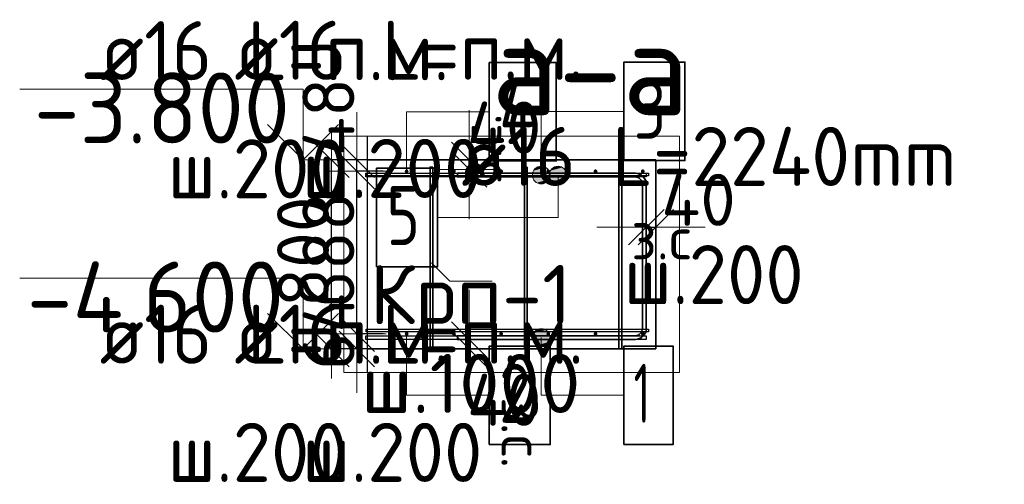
# Model space of a CAD drawing. Header units: millimetres. Extents: x -3483 to 105345, y -283423 to 72284.
# Tile 132 of 155: x 48388 to 52559, y 57037 to 59003. Entities that reach past the tile are written whole.
import ezdxf

# ---------------------------------------------------------------- set-up
doc = ezdxf.new("R2010")
doc.units = ezdxf.units.MM
doc.header["$PDMODE"] = 65
for name, color, linetype, lineweight in [('Standard', 7, 'Continuous', 25), ('Арм.стержн. Арматура края', 96, 'Continuous', 35), ('Высотная отметки_ общее', 7, 'Continuous', 13), ('Размерная линия_ общее', 7, 'Continuous', 13)]:
    doc.layers.add(name, color=color, linetype=linetype, lineweight=lineweight)
for name, color, linetype, lineweight, true_color in [('Арм.стержн. Фиксатор', 7, 'Continuous', 35, 0x501e0f), ('Арм.стержн.верхн.зоны У', 7, 'Continuous', 35, 0xecec00), ('Арм.стержн.верхн.зоны Х', 7, 'Continuous', 35, 0x0000c6), ('Арм.стержн.ниж.зоны У', 7, 'Continuous', 35, 0x00b300), ('Арм.стержн.ниж.зоны Х', 7, 'Continuous', 35, 0xc600c6)]:
    doc.layers.add(name, color=color, linetype=linetype, lineweight=lineweight, true_color=true_color)
doc.styles.add('ARIAL', font='ARIAL.TTF')
doc.styles.add('ISOCPEUR', font='ISOCPEUR')
doc.dimstyles.new('DIMSTYLE_13', dxfattribs={"dimtxt": 220, "dimasz": 250, "dimexe": 0, "dimexo": 0.001, "dimgap": 110, "dimtad": 2, "dimdec": 0, "dimrnd": 1, "dimzin": 12, "dimdsep": 46, "dimtxsty": 'ISOCPEUR', "dimblk1": 'ALL_ML_STRICH', "dimblk2": 'ALL_ML_STRICH', "dimsah": 1, "dimcen": 0, "dimse1": 1, "dimse2": 1, "dimclrd": 7, "dimclre": 256, "dimclrt": 7, "dimadec": 0, "dimazin": 0, "dimtfac": 1, "dimtdec": 0, "dimtix": 1, "dimtmove": 2, "dimatfit": 3, "dimfxl": 0, "dimtvp": 1.2, "dimtzin": 0, "dimlwd": 0, "dimlwe": -3, "dimarcsym": 0})
doc.dimstyles.new('DIMSTYLE_14', dxfattribs={"dimtxt": 220, "dimasz": 250, "dimexe": 0, "dimexo": 0.001, "dimgap": 110, "dimtad": 2, "dimdec": 0, "dimrnd": 1, "dimzin": 12, "dimdsep": 46, "dimtxsty": 'ISOCPEUR', "dimblk1": 'ALL_ML_STRICH', "dimblk2": 'ALL_ML_STRICH', "dimsah": 1, "dimcen": 0, "dimse1": 1, "dimse2": 1, "dimclrd": 7, "dimclre": 256, "dimclrt": 7, "dimadec": 0, "dimazin": 0, "dimtfac": 1, "dimtdec": 0, "dimtix": 1, "dimtmove": 2, "dimatfit": 3, "dimfxl": 0, "dimtvp": 1.2, "dimtzin": 0, "dimlwd": 0, "dimlwe": -3, "dimarcsym": 0})
doc.dimstyles.new('DIMSTYLE_15', dxfattribs={"dimtxt": 220, "dimasz": 250, "dimexe": 0, "dimexo": 0, "dimgap": 110, "dimtad": 2, "dimdec": 0, "dimrnd": 1, "dimzin": 12, "dimdsep": 46, "dimtxsty": 'ISOCPEUR', "dimblk1": 'ALL_ML_STRICH', "dimblk2": 'ALL_ML_STRICH', "dimsah": 1, "dimcen": 0, "dimclrd": 7, "dimclre": 256, "dimclrt": 7, "dimadec": 0, "dimazin": 0, "dimtfac": 1, "dimtdec": 0, "dimtix": 1, "dimtmove": 2, "dimatfit": 3, "dimfxl": 0, "dimtvp": 1.2, "dimtzin": 0, "dimlwd": 0, "dimlwe": -3, "dimarcsym": 0})
doc.dimstyles.new('DIMSTYLE_16', dxfattribs={"dimtxt": 220, "dimasz": 250, "dimexe": 0, "dimexo": 0, "dimgap": 110, "dimtad": 2, "dimdec": 0, "dimrnd": 1, "dimzin": 12, "dimdsep": 46, "dimtxsty": 'ISOCPEUR', "dimblk1": 'ALL_ML_STRICH', "dimblk2": 'ALL_ML_STRICH', "dimsah": 1, "dimcen": 0, "dimclrd": 7, "dimclre": 256, "dimclrt": 7, "dimadec": 0, "dimazin": 0, "dimtfac": 1, "dimtdec": 0, "dimtix": 1, "dimtmove": 2, "dimatfit": 3, "dimfxl": 0, "dimtzin": 0, "dimlwd": 0, "dimlwe": -3, "dimarcsym": 0})
doc.dimstyles.new('DIMSTYLE_17', dxfattribs={"dimtxt": 220, "dimasz": 250, "dimexe": 0, "dimexo": 0, "dimgap": 110, "dimtad": 2, "dimdec": 0, "dimrnd": 1, "dimzin": 12, "dimdsep": 46, "dimtxsty": 'ISOCPEUR', "dimblk1": 'ALL_ML_STRICH', "dimblk2": 'ALL_ML_STRICH', "dimsah": 1, "dimcen": 0, "dimclrd": 7, "dimclre": 256, "dimclrt": 7, "dimadec": 0, "dimazin": 0, "dimtfac": 1, "dimtdec": 0, "dimtix": 1, "dimtmove": 2, "dimatfit": 3, "dimfxl": 0, "dimtvp": 1.2, "dimtzin": 0, "dimlwd": 0, "dimlwe": -3, "dimarcsym": 0})
doc.dimstyles.new('DIMSTYLE_4', dxfattribs={"dimtxt": 220, "dimasz": 250, "dimexe": 0, "dimexo": 0, "dimgap": 110, "dimtad": 2, "dimdec": 0, "dimrnd": 5, "dimzin": 12, "dimdsep": 46, "dimtxsty": 'ISOCPEUR', "dimblk1": 'ALL_ML_STRICH', "dimblk2": 'ALL_ML_STRICH', "dimsah": 1, "dimcen": 0, "dimclrd": 7, "dimclre": 256, "dimclrt": 7, "dimadec": 0, "dimazin": 0, "dimtfac": 1, "dimtdec": 0, "dimtix": 1, "dimtmove": 2, "dimatfit": 3, "dimfxl": 0, "dimtzin": 0, "dimlwd": 0, "dimlwe": -3, "dimarcsym": 0})

# ---------------------------------------------------------------- blocks, each defined once
blk = doc.blocks.new('ALL_ML_STRICH')
at = {"color": 0, "linetype": 'ByBlock', "lineweight": -2}
for p, q in [((0, -0.5), (0, 0.5)), ((-0.3, -0.3), (0.3, 0.3)), ((-1, 0), (0.5, 0))]:
    blk.add_line(p, q, dxfattribs=at)
blk = doc.blocks.new('*D188')
at = {"layer": 'DEFPOINTS', "color": 7, "linetype": 'Continuous', "lineweight": 13, "transparency": 33554687}
for p in [(49953, 58409.3), (49708.4, 57609.3), (49946.2, 57609.3)]:
    blk.add_point(p, dxfattribs=at)
at = {"layer": 'Размерная линия_ общее', "color": 253, "linetype": 'Continuous', "lineweight": -2, "true_color": 0xa0a0a0, "transparency": 33554687}
for p, q in [((49933, 58409.3), (49708.4, 58409.3)), ((49926.2, 57609.3), (49708.4, 57609.3))]:
    blk.add_line(p, q, dxfattribs=at)
at = {"layer": 'Размерная линия_ общее', "color": 7, "linetype": 'Continuous', "lineweight": -2, "transparency": 33554687}
blk.add_line((49708.4, 57609.3), (49708.4, 58409.3), dxfattribs=at)
at = {"layer": 'Размерная линия_ общее', "color": 7, "linetype": 'Continuous', "lineweight": 13, "transparency": 33554687, "xscale": 250, "yscale": 250, "zscale": 250}
for p, rotation in [((49708.4, 58409.3), 90), ((49708.4, 57609.3), 270)]:
    blk.add_blockref('ALL_ML_STRICH', p, dxfattribs=dict(at, rotation=rotation))
at = {"layer": 'Размерная линия_ общее', "color": 7, "linetype": 'Continuous', "lineweight": 13, "transparency": 33554687, "insert": (49588.4, 58020.3), "char_height": 220, "width": 660, "attachment_point": 5, "rotation": 90, "style": 'ISOCPEUR'}
blk.add_mtext('\\A1;{800}', dxfattribs=at)
blk = doc.blocks.new('*D777')
at = {"layer": 'DEFPOINTS', "color": 7, "linetype": 'Continuous', "lineweight": 13, "transparency": 33554687}
for p in [(50292.6, 57649.3), (50293.7, 57649.3), (50292, 57609.3)]:
    blk.add_point(p, dxfattribs=at)
at = {"layer": 'Размерная линия_ общее', "color": 7, "linetype": 'Continuous', "lineweight": -2, "transparency": 33554687}
blk.add_line((50292.6, 57649.3), (50292.6, 57609.3), dxfattribs=at)
at = {"layer": 'Размерная линия_ общее', "color": 7, "linetype": 'Continuous', "lineweight": 13, "transparency": 33554687, "xscale": 250, "yscale": 250, "zscale": 250}
for p, rotation in [((50292.6, 57609.3), 270), ((50292.6, 57649.3), 90)]:
    blk.add_blockref('ALL_ML_STRICH', p, dxfattribs=dict(at, rotation=rotation))
at = {"layer": 'Размерная линия_ общее', "color": 7, "linetype": 'Continuous', "lineweight": 13, "transparency": 33554687, "insert": (50440.5, 57394.3), "char_height": 220, "width": 440, "attachment_point": 5, "style": 'ISOCPEUR'}
blk.add_mtext('\\A1;{40}', dxfattribs=at)
at = {"layer": 'Размерная линия_ общее', "color": 7, "linetype": 'Continuous', "lineweight": 13, "transparency": 33554687, "insert": (50608.8, 57405.7), "char_height": 180, "width": 9, "attachment_point": 1, "rotation": 270, "line_spacing_factor": 0.60241, "style": 'ISOCPEUR'}
blk.add_mtext('з.с.', dxfattribs=at)
blk = doc.blocks.new('*D778')
at = {"layer": 'DEFPOINTS', "color": 7, "linetype": 'Continuous', "lineweight": 13, "transparency": 33554687}
for p in [(51042.4, 58125.6), (51042.4, 58124.4), (51082.4, 58123.9)]:
    blk.add_point(p, dxfattribs=at)
at = {"layer": 'Размерная линия_ общее', "color": 7, "linetype": 'Continuous', "lineweight": -2, "transparency": 33554687}
blk.add_line((51042.4, 58124.4), (51082.4, 58124.4), dxfattribs=at)
at = {"layer": 'Размерная линия_ общее', "color": 7, "linetype": 'Continuous', "lineweight": 13, "transparency": 33554687, "xscale": 250, "yscale": 250, "zscale": 250}
blk.add_blockref('ALL_ML_STRICH', (51082.4, 58124.4), dxfattribs=at)
at = {"layer": 'Размерная линия_ общее', "color": 7, "linetype": 'Continuous', "lineweight": 13, "transparency": 33554687, "xscale": 250, "yscale": 250, "zscale": 250, "rotation": 180}
blk.add_blockref('ALL_ML_STRICH', (51042.4, 58124.4), dxfattribs=at)
at = {"layer": 'Размерная линия_ общее', "color": 7, "linetype": 'Continuous', "lineweight": 13, "transparency": 33554687, "insert": (51263.4, 58240.5), "char_height": 220, "width": 440, "attachment_point": 5, "style": 'ISOCPEUR'}
blk.add_mtext('\\A1;{40}', dxfattribs=at)
at = {"layer": 'Размерная линия_ общее', "color": 7, "linetype": 'Continuous', "lineweight": 13, "transparency": 33554687, "insert": (50978.6, 58168.3), "char_height": 180, "width": 9, "attachment_point": 1, "line_spacing_factor": 0.60241, "style": 'ISOCPEUR'}
blk.add_mtext('з.с.', dxfattribs=at)
blk = doc.blocks.new('*D779')
at = {"layer": 'DEFPOINTS', "color": 7, "linetype": 'Continuous', "lineweight": 13, "transparency": 33554687}
for p in [(50292, 58409.3), (50292.6, 58369.3), (50293.7, 58369.3)]:
    blk.add_point(p, dxfattribs=at)
at = {"layer": 'Размерная линия_ общее', "color": 7, "linetype": 'Continuous', "lineweight": -2, "transparency": 33554687}
blk.add_line((50292.6, 58369.3), (50292.6, 58409.3), dxfattribs=at)
at = {"layer": 'Размерная линия_ общее', "color": 7, "linetype": 'Continuous', "lineweight": 13, "transparency": 33554687, "xscale": 250, "yscale": 250, "zscale": 250}
for p, rotation in [((50292.6, 58369.3), 270), ((50292.6, 58409.3), 90)]:
    blk.add_blockref('ALL_ML_STRICH', p, dxfattribs=dict(at, rotation=rotation))
at = {"layer": 'Размерная линия_ общее', "color": 7, "linetype": 'Continuous', "lineweight": 13, "transparency": 33554687, "insert": (50440.5, 58546.2), "char_height": 220, "width": 440, "attachment_point": 5, "style": 'ISOCPEUR'}
blk.add_mtext('\\A1;{40}', dxfattribs=at)
at = {"layer": 'Размерная линия_ общее', "color": 7, "linetype": 'Continuous', "lineweight": 13, "transparency": 33554687, "insert": (50248.8, 58305.4), "char_height": 180, "width": 9, "attachment_point": 1, "rotation": 90, "line_spacing_factor": 0.60241, "style": 'ISOCPEUR'}
blk.add_mtext('з.с.', dxfattribs=at)
blk = doc.blocks.new('*D780')
at = {"layer": 'DEFPOINTS', "color": 7, "linetype": 'Continuous', "lineweight": 13, "transparency": 33554687}
for p in [(50027.4, 57673.3), (49816.3, 57609.3), (49946, 57609.3)]:
    blk.add_point(p, dxfattribs=at)
at = {"layer": 'Размерная линия_ общее', "color": 253, "linetype": 'Continuous', "lineweight": -2, "true_color": 0xa0a0a0, "transparency": 33554687}
for p, q in [((49927.4, 57673.3), (49816.3, 57673.3)), ((49846, 57609.3), (49816.3, 57609.3))]:
    blk.add_line(p, q, dxfattribs=at)
at = {"layer": 'Размерная линия_ общее', "color": 7, "linetype": 'Continuous', "lineweight": -2, "transparency": 33554687}
blk.add_line((49816.3, 57609.3), (49816.3, 57673.3), dxfattribs=at)
at = {"layer": 'Размерная линия_ общее', "color": 7, "linetype": 'Continuous', "lineweight": 13, "transparency": 33554687, "xscale": 250, "yscale": 250, "zscale": 250}
for p, rotation in [((49816.3, 57609.3), 270), ((49816.3, 57673.3), 90)]:
    blk.add_blockref('ALL_ML_STRICH', p, dxfattribs=dict(at, rotation=rotation))
at = {"layer": 'Размерная линия_ общее', "color": 7, "linetype": 'Continuous', "lineweight": 13, "transparency": 33554687, "insert": (49696.6, 57681.4), "char_height": 220, "width": 440, "attachment_point": 5, "rotation": 90, "style": 'ISOCPEUR'}
blk.add_mtext('\\A1;{64}', dxfattribs=at)
blk = doc.blocks.new('*D781')
at = {"layer": 'DEFPOINTS', "color": 7, "linetype": 'Continuous', "lineweight": 13, "transparency": 33554687}
for p in [(50027.4, 58361.3), (49816.3, 57673.3), (50027.4, 57673.3)]:
    blk.add_point(p, dxfattribs=at)
at = {"layer": 'Размерная линия_ общее', "color": 253, "linetype": 'Continuous', "lineweight": -2, "true_color": 0xa0a0a0, "transparency": 33554687}
for p, q in [((49927.4, 58361.3), (49816.3, 58361.3)), ((49927.4, 57673.3), (49816.3, 57673.3))]:
    blk.add_line(p, q, dxfattribs=at)
at = {"layer": 'Размерная линия_ общее', "color": 7, "linetype": 'Continuous', "lineweight": -2, "transparency": 33554687}
blk.add_line((49816.3, 57673.3), (49816.3, 58361.3), dxfattribs=at)
at = {"layer": 'Размерная линия_ общее', "color": 7, "linetype": 'Continuous', "lineweight": 13, "transparency": 33554687, "xscale": 250, "yscale": 250, "zscale": 250}
for p, rotation in [((49816.3, 58361.3), 90), ((49816.3, 57673.3), 270)]:
    blk.add_blockref('ALL_ML_STRICH', p, dxfattribs=dict(at, rotation=rotation))
at = {"layer": 'Размерная линия_ общее', "color": 7, "linetype": 'Continuous', "lineweight": 13, "transparency": 33554687, "insert": (49696.3, 58028.3), "char_height": 220, "width": 660, "attachment_point": 5, "rotation": 90, "style": 'ISOCPEUR'}
blk.add_mtext('\\A1;{688}', dxfattribs=at)
blk = doc.blocks.new('*D782')
at = {"layer": 'DEFPOINTS', "color": 7, "linetype": 'Continuous', "lineweight": 13, "transparency": 33554687}
for p in [(49955, 58409.3), (49816.3, 58361.3), (50027.4, 58361.3)]:
    blk.add_point(p, dxfattribs=at)
at = {"layer": 'Размерная линия_ общее', "color": 253, "linetype": 'Continuous', "lineweight": -2, "true_color": 0xa0a0a0, "transparency": 33554687}
for p, q in [((49855, 58409.3), (49816.3, 58409.3)), ((49927.4, 58361.3), (49816.3, 58361.3))]:
    blk.add_line(p, q, dxfattribs=at)
at = {"layer": 'Размерная линия_ общее', "color": 7, "linetype": 'Continuous', "lineweight": -2, "transparency": 33554687}
blk.add_line((49816.3, 58361.3), (49816.3, 58409.3), dxfattribs=at)
at = {"layer": 'Размерная линия_ общее', "color": 7, "linetype": 'Continuous', "lineweight": 13, "transparency": 33554687, "xscale": 250, "yscale": 250, "zscale": 250}
for p, rotation in [((49816.3, 58361.3), 270), ((49816.3, 58409.3), 90)]:
    blk.add_blockref('ALL_ML_STRICH', p, dxfattribs=dict(at, rotation=rotation))
at = {"layer": 'Размерная линия_ общее', "color": 7, "linetype": 'Continuous', "lineweight": 13, "transparency": 33554687, "insert": (49696.4, 58591), "char_height": 220, "width": 440, "attachment_point": 5, "rotation": 90, "style": 'ISOCPEUR'}
blk.add_mtext('\\A1;{48}', dxfattribs=at)
blk = doc.blocks.new('COMPLEX_ELEVATIONDIM_0')
at = {"layer": 'Высотная отметки_ общее', "color": 7, "linetype": 'Continuous', "lineweight": 13, "transparency": 33554687}
for p, q in [((49588.4, 58709.3), (48388.4, 58709.3)), ((49588.4, 58409.3), (49588.4, 58709.3)), ((49588.4, 58409.3), (49438.4, 58559.3)), ((49588.4, 58409.3), (49738.4, 58559.3)), ((49588.4, 58409.3), (49588.4, 58409.3)), ((49588.4, 58409.3), (49588.4, 58409.3)), ((49588.4, 58409.3), (49654.6, 58409.3)), ((49588.4, 58409.3), (49588.4, 58409.3)), ((49588.4, 58409.3), (49588.4, 58409.3)), ((49588.4, 57909.3), (48388.4, 57909.3)), ((49588.4, 57609.3), (49588.4, 57909.3)), ((49588.4, 57609.3), (49438.4, 57759.3)), ((49588.4, 57609.3), (49738.4, 57759.3)), ((49588.4, 57609.3), (49588.4, 57609.3)), ((49588.4, 57609.3), (49588.4, 57609.3)), ((49588.4, 57609.3), (49654.6, 57609.3)), ((49588.4, 57609.3), (49588.4, 57609.3)), ((49588.4, 57609.3), (49588.4, 57609.3))]:
    blk.add_line(p, q, dxfattribs=at)
at = {"layer": 'Высотная отметки_ общее', "color": 7, "linetype": 'Continuous', "lineweight": 13, "transparency": 33554687, "char_height": 300, "attachment_point": 7, "style": 'ISOCPEUR'}
for s, insert, width in [('\\W0.95;-3.800', (48448.4, 58479.3), 1281.435), ('\\W0.95;-4.600', (48418.4, 57679.3), 1311.684)]:
    blk.add_mtext(s, dxfattribs=dict(at, insert=insert, width=width))

msp = doc.modelspace()

# ---------------------------------------------------------------- hatches: boundary and pattern name
at = {"layer": 'Арм.стержн. Арматура края', "linetype": 'Continuous', "lineweight": 13, "transparency": 33554687}
for points in [[(50631.1, 58345.3), (50706.1, 58345.3), (50700.8, 58364)], [(50631.1, 58345.3), (50700.8, 58364), (50636.3, 58364)], [(50636.3, 58326.5), (50706.1, 58345.3), (50631.1, 58345.3)], [(50636.3, 58364), (50700.8, 58364), (50687.3, 58377.5)], [(50636.3, 58364), (50687.3, 58377.5), (50649.8, 58377.5)], [(50636.3, 58326.5), (50700.8, 58326.5), (50706.1, 58345.3)], [(50649.8, 58377.5), (50687.3, 58377.5), (50668.6, 58382.8)], [(50649.8, 58313), (50700.8, 58326.5), (50636.3, 58326.5)], [(50649.8, 58313), (50687.3, 58313), (50700.8, 58326.5)], [(50687.3, 58313), (50649.8, 58313), (50668.6, 58307.8)]]:
    msp.add_hatch(color=7, dxfattribs=at).paths.add_polyline_path(points)
at = {"layer": 'Арм.стержн.верхн.зоны У', "linetype": 'Continuous', "lineweight": 50, "transparency": 33554687}
for points in [[(50035.4, 58361.3), (50034.8, 58364.3), (50033.1, 58366.9), (50030.5, 58368.7), (50027.4, 58369.3), (50024.4, 58368.7), (50021.8, 58366.9), (50020.1, 58364.3), (50019.4, 58361.3), (50020.1, 58358.2), (50021.8, 58355.6), (50024.4, 58353.9), (50027.4, 58353.3), (50030.5, 58353.9), (50033.1, 58355.6), (50034.8, 58358.2)], [(50235.4, 58361.3), (50234.8, 58364.3), (50233.1, 58366.9), (50230.5, 58368.7), (50227.4, 58369.3), (50224.4, 58368.7), (50221.8, 58366.9), (50220.1, 58364.3), (50219.4, 58361.3), (50220.1, 58358.2), (50221.8, 58355.6), (50224.4, 58353.9), (50227.4, 58353.3), (50230.5, 58353.9), (50233.1, 58355.6), (50234.8, 58358.2)], [(50435.4, 58361.3), (50434.8, 58364.3), (50433.1, 58366.9), (50430.5, 58368.7), (50427.4, 58369.3), (50424.4, 58368.7), (50421.8, 58366.9), (50420.1, 58364.3), (50419.4, 58361.3), (50420.1, 58358.2), (50421.8, 58355.6), (50424.4, 58353.9), (50427.4, 58353.3), (50430.5, 58353.9), (50433.1, 58355.6), (50434.8, 58358.2)], [(50635.4, 58361.3), (50634.8, 58364.3), (50633.1, 58366.9), (50630.5, 58368.7), (50627.4, 58369.3), (50624.4, 58368.7), (50621.8, 58366.9), (50620.1, 58364.3), (50619.4, 58361.3), (50620.1, 58358.2), (50621.8, 58355.6), (50624.4, 58353.9), (50627.4, 58353.3), (50630.5, 58353.9), (50633.1, 58355.6), (50634.8, 58358.2)], [(50835.4, 58361.3), (50834.8, 58364.3), (50833.1, 58366.9), (50830.5, 58368.7), (50827.4, 58369.3), (50824.4, 58368.7), (50821.8, 58366.9), (50820.1, 58364.3), (50819.4, 58361.3), (50820.1, 58358.2), (50821.8, 58355.6), (50824.4, 58353.9), (50827.4, 58353.3), (50830.5, 58353.9), (50833.1, 58355.6), (50834.8, 58358.2)], [(51035.4, 58361.3), (51034.8, 58364.3), (51033.1, 58366.9), (51030.5, 58368.7), (51027.4, 58369.3), (51024.4, 58368.7), (51021.8, 58366.9), (51020.1, 58364.3), (51019.4, 58361.3), (51020.1, 58358.2), (51021.8, 58355.6), (51024.4, 58353.9), (51027.4, 58353.3), (51030.5, 58353.9), (51033.1, 58355.6), (51034.8, 58358.2)]]:
    msp.add_hatch(color=41, dxfattribs=at).paths.add_polyline_path(points)
at = {"layer": 'Арм.стержн.верхн.зоны Х', "linetype": 'Continuous', "lineweight": 13, "transparency": 33554687}
for points in [[(50629.7, 58364), (50565.2, 58364), (50559.9, 58345.3)], [(50629.7, 58364), (50559.9, 58345.3), (50634.9, 58345.3)], [(50634.9, 58345.3), (50559.9, 58345.3), (50565.2, 58326.5)], [(50616.2, 58377.5), (50578.7, 58377.5), (50565.2, 58364)], [(50616.2, 58377.5), (50565.2, 58364), (50629.7, 58364)], [(50634.9, 58345.3), (50565.2, 58326.5), (50629.7, 58326.5)], [(50578.7, 58377.5), (50616.2, 58377.5), (50597.4, 58382.8)], [(50629.7, 58326.5), (50565.2, 58326.5), (50578.7, 58313)], [(50629.7, 58326.5), (50578.7, 58313), (50616.2, 58313)], [(50616.2, 58313), (50578.7, 58313), (50597.4, 58307.8)]]:
    msp.add_hatch(color=7, dxfattribs=at).paths.add_polyline_path(points)
at = {"layer": 'Арм.стержн.ниж.зоны У', "linetype": 'Continuous', "lineweight": 50, "transparency": 33554687}
for points in [[(50035.4, 57673.3), (50034.8, 57676.3), (50033.1, 57678.9), (50030.5, 57680.7), (50027.4, 57681.3), (50024.4, 57680.7), (50021.8, 57678.9), (50020.1, 57676.3), (50019.4, 57673.3), (50020.1, 57670.2), (50021.8, 57667.6), (50024.4, 57665.9), (50027.4, 57665.3), (50030.5, 57665.9), (50033.1, 57667.6), (50034.8, 57670.2)], [(50235.4, 57673.3), (50234.8, 57676.3), (50233.1, 57678.9), (50230.5, 57680.7), (50227.4, 57681.3), (50224.4, 57680.7), (50221.8, 57678.9), (50220.1, 57676.3), (50219.4, 57673.3), (50220.1, 57670.2), (50221.8, 57667.6), (50224.4, 57665.9), (50227.4, 57665.3), (50230.5, 57665.9), (50233.1, 57667.6), (50234.8, 57670.2)], [(50435.4, 57673.3), (50434.8, 57676.3), (50433.1, 57678.9), (50430.5, 57680.7), (50427.4, 57681.3), (50424.4, 57680.7), (50421.8, 57678.9), (50420.1, 57676.3), (50419.4, 57673.3), (50420.1, 57670.2), (50421.8, 57667.6), (50424.4, 57665.9), (50427.4, 57665.3), (50430.5, 57665.9), (50433.1, 57667.6), (50434.8, 57670.2)], [(50635.4, 57673.3), (50634.8, 57676.3), (50633.1, 57678.9), (50630.5, 57680.7), (50627.4, 57681.3), (50624.4, 57680.7), (50621.8, 57678.9), (50620.1, 57676.3), (50619.4, 57673.3), (50620.1, 57670.2), (50621.8, 57667.6), (50624.4, 57665.9), (50627.4, 57665.3), (50630.5, 57665.9), (50633.1, 57667.6), (50634.8, 57670.2)], [(50835.4, 57673.3), (50834.8, 57676.3), (50833.1, 57678.9), (50830.5, 57680.7), (50827.4, 57681.3), (50824.4, 57680.7), (50821.8, 57678.9), (50820.1, 57676.3), (50819.4, 57673.3), (50820.1, 57670.2), (50821.8, 57667.6), (50824.4, 57665.9), (50827.4, 57665.3), (50830.5, 57665.9), (50833.1, 57667.6), (50834.8, 57670.2)], [(51035.4, 57673.3), (51034.8, 57676.3), (51033.1, 57678.9), (51030.5, 57680.7), (51027.4, 57681.3), (51024.4, 57680.7), (51021.8, 57678.9), (51020.1, 57676.3), (51019.4, 57673.3), (51020.1, 57670.2), (51021.8, 57667.6), (51024.4, 57665.9), (51027.4, 57665.3), (51030.5, 57665.9), (51033.1, 57667.6), (51034.8, 57670.2)]]:
    msp.add_hatch(color=41, dxfattribs=at).paths.add_polyline_path(points)
at = {"layer": 'Арм.стержн.ниж.зоны Х', "linetype": 'Continuous', "lineweight": 13, "transparency": 33554687}
for points in [[(50559.9, 57657.3), (50634.9, 57657.3), (50629.7, 57676)], [(50559.9, 57657.3), (50629.7, 57676), (50565.2, 57676)], [(50565.2, 57676), (50629.7, 57676), (50616.2, 57689.5)], [(50565.2, 57676), (50616.2, 57689.5), (50578.7, 57689.5)], [(50578.7, 57689.5), (50616.2, 57689.5), (50597.4, 57694.8)], [(50565.2, 57638.5), (50634.9, 57657.3), (50559.9, 57657.3)], [(50565.2, 57638.5), (50629.7, 57638.5), (50634.9, 57657.3)], [(50578.7, 57625), (50629.7, 57638.5), (50565.2, 57638.5)], [(50578.7, 57625), (50616.2, 57625), (50629.7, 57638.5)], [(50616.2, 57625), (50578.7, 57625), (50597.4, 57619.8)]]:
    msp.add_hatch(color=7, dxfattribs=at).paths.add_polyline_path(points)

# ---------------------------------------------------------------- linework, layer by layer
at = {"layer": 'Standard', "color": 7, "linetype": 'Continuous', "lineweight": 25, "transparency": 33554687}
msp.add_line((49861.9, 57509.3), (49861.9, 58509.3), dxfattribs=at)
msp.add_line((49861.9, 57509.3), (49861.9, 58509.3), dxfattribs=at)
at = {"layer": 'Standard', "color": 7, "linetype": 'Continuous', "lineweight": 13, "transparency": 33554687}
for p, q in [((50292.6, 58409.3), (50292.6, 58499.3)), ((51082.4, 58124.4), (51172.4, 58124.4)), ((50292.6, 57609.3), (50292.6, 57529.3))]:
    msp.add_line(p, q, dxfattribs=at)
at = {"layer": 'Standard', "color": 7, "linetype": 'Continuous', "lineweight": 35, "transparency": 33554687}
for p, q in [((51082.4, 58409.3), (49861.9, 58409.3)), ((51082.4, 58409.3), (49861.9, 58409.3)), ((51082.4, 57609.3), (51082.4, 58409.3)), ((51082.4, 57609.3), (51082.4, 58409.3)), ((49861.9, 57609.3), (51082.4, 57609.3)), ((49861.9, 57609.3), (51082.4, 57609.3))]:
    msp.add_line(p, q, dxfattribs=at)
at = {"layer": 'Standard', "color": 7, "linetype": 'Continuous', "lineweight": 13, "transparency": 33554687}
for points in [[(49761.9, 57509.3), (51182.4, 57509.3), (51182.4, 58509.3), (49761.9, 58509.3), (49761.9, 57509.3)], [(50132.4, 57974.4), (50210.2, 57896.6), (50390.2, 57896.6)]]:
    msp.add_lwpolyline(points, dxfattribs=at)
at = {"layer": 'Арм.стержн. Арматура края', "color": 7, "linetype": 'Continuous', "lineweight": 13, "transparency": 33554687}
for p, q in [((50631.1, 58345.3), (50631.1, 58345.3)), ((50668.6, 58382.8), (50668.6, 58382.8)), ((50668.6, 58165.7), (50668.6, 58345.3)), ((50706.1, 58345.3), (50706.1, 58345.3)), ((50668.6, 58307.8), (50668.6, 58307.8)), ((50158.6, 58165.7), (50668.6, 58165.7))]:
    msp.add_line(p, q, dxfattribs=at)
at = {"layer": 'Арм.стержн. Арматура края', "color": 7, "linetype": 'Continuous', "lineweight": 35, "transparency": 33554687}
msp.add_lwpolyline([(49900.3, 57957.3), (50158.6, 57957.3), (50158.6, 58374), (49900.3, 58374), (49900.3, 57957.3)], dxfattribs=at)
at = {"layer": 'Арм.стержн. Арматура края', "color": 41, "linetype": 'Continuous', "lineweight": 35, "transparency": 33554687}
msp.add_lwpolyline([(50242.4, 58353.3), (50996.7, 58353.3), (51005.1, 58352.1), (51013.8, 58349.2), (51021.8, 58344.8), (51028.4, 58339.2), (51033.9, 58332.6), (51038.4, 58324.6), (51041.3, 58315.9), (51042.4, 58307.6), (51042.4, 57695), (51041.3, 57686.6), (51038.4, 57677.9), (51033.9, 57669.9), (51028.4, 57663.3), (51021.8, 57657.8), (51013.8, 57653.3), (51005.1, 57650.4), (50996.7, 57649.3), (50242.4, 57649.3), (50242.4, 57665.3), (50995.6, 57665.3), (51001.4, 57666.1), (51007.3, 57668), (51012.7, 57671), (51017, 57674.7), (51020.7, 57679), (51023.7, 57684.4), (51025.6, 57690.3), (51026.4, 57696.1), (51026.4, 58306.5), (51025.6, 58312.3), (51023.7, 58318.1), (51020.7, 58323.5), (51017, 58327.9), (51012.7, 58331.5), (51007.3, 58334.5), (51001.4, 58336.5), (50995.6, 58337.3), (50242.4, 58337.3), (50242.4, 58353.3)], dxfattribs=at)
msp.add_lwpolyline([(50242.4, 58353.3), (50996.7, 58353.3), (51005.1, 58352.1), (51013.8, 58349.2), (51021.8, 58344.8), (51028.4, 58339.2), (51033.9, 58332.6), (51038.4, 58324.6), (51041.3, 58315.9), (51042.4, 58307.6), (51042.4, 57695), (51041.3, 57686.6), (51038.4, 57677.9), (51033.9, 57669.9), (51028.4, 57663.3), (51021.8, 57657.8), (51013.8, 57653.3), (51005.1, 57650.4), (50996.7, 57649.3), (50242.4, 57649.3), (50242.4, 57665.3), (50995.6, 57665.3), (51001.4, 57666.1), (51007.3, 57668), (51012.7, 57671), (51017, 57674.7), (51020.7, 57679), (51023.7, 57684.4), (51025.6, 57690.3), (51026.4, 57696.1), (51026.4, 58306.5), (51025.6, 58312.3), (51023.7, 58318.1), (51020.7, 58323.5), (51017, 58327.9), (51012.7, 58331.5), (51007.3, 58334.5), (51001.4, 58336.5), (50995.6, 58337.3), (50242.4, 58337.3), (50242.4, 58353.3)], dxfattribs=at)
msp.add_lwpolyline([(50242.4, 58353.3), (50996.7, 58353.3), (51005.1, 58352.1), (51013.8, 58349.2), (51021.8, 58344.8), (51028.4, 58339.2), (51033.9, 58332.6), (51038.4, 58324.6), (51041.3, 58315.9), (51042.4, 58307.6), (51042.4, 57695), (51041.3, 57686.6), (51038.4, 57677.9), (51033.9, 57669.9), (51028.4, 57663.3), (51021.8, 57657.8), (51013.8, 57653.3), (51005.1, 57650.4), (50996.7, 57649.3), (50242.4, 57649.3), (50242.4, 57665.3), (50995.6, 57665.3), (51001.4, 57666.1), (51007.3, 57668), (51012.7, 57671), (51017, 57674.7), (51020.7, 57679), (51023.7, 57684.4), (51025.6, 57690.3), (51026.4, 57696.1), (51026.4, 58306.5), (51025.6, 58312.3), (51023.7, 58318.1), (51020.7, 58323.5), (51017, 58327.9), (51012.7, 58331.5), (51007.3, 58334.5), (51001.4, 58336.5), (50995.6, 58337.3), (50242.4, 58337.3), (50242.4, 58353.3)], dxfattribs=at)
at = {"layer": 'Арм.стержн. Арматура края', "color": 7, "linetype": 'Continuous', "lineweight": 13, "transparency": 33554687}
msp.add_circle((50668.6, 58345.3), 37.5, dxfattribs=at)
at = {"layer": 'Арм.стержн. Фиксатор', "color": 22, "linetype": 'Continuous', "lineweight": 25, "transparency": 33554687}
for points in [[(49855.9, 58353.3), (51052.4, 58353.3), (51052.4, 58341.3), (49855.9, 58341.3), (49855.9, 58353.3)], [(49855.9, 57693.3), (51052.4, 57693.3), (51052.4, 57681.3), (49855.9, 57681.3), (49855.9, 57693.3)]]:
    msp.add_lwpolyline(points, dxfattribs=at)
at = {"layer": 'Арм.стержн. Фиксатор', "color": 22, "linetype": 'Continuous', "lineweight": 35, "transparency": 33554687}
for points in [[(50138.4, 58379.3), (50138.4, 57609.3), (50126.4, 57609.3), (50126.4, 58379.3), (50138.4, 58379.3)], [(50538.4, 58379.3), (50538.4, 57609.3), (50526.4, 57609.3), (50526.4, 58379.3), (50538.4, 58379.3)], [(50938.4, 58379.3), (50938.4, 57609.3), (50926.4, 57609.3), (50926.4, 58379.3), (50938.4, 58379.3)]]:
    msp.add_lwpolyline(points, dxfattribs=at)
at = {"layer": 'Арм.стержн.верхн.зоны У', "color": 7, "linetype": 'Continuous', "lineweight": 13, "transparency": 33554687}
for q in [(50377.4, 58613.3), (50027.4, 58361.3)]:
    msp.add_line((50027.4, 58613.3), q, dxfattribs=at)
at = {"layer": 'Арм.стержн.верхн.зоны У', "color": 52, "linetype": 'Continuous', "lineweight": 25, "transparency": 33554687}
msp.add_line((51082.4, 58409.3), (51082.4, 58409.3), dxfattribs=at)
at = {"layer": 'Арм.стержн.верхн.зоны У', "color": 7, "linetype": 'Continuous', "lineweight": 35, "transparency": 33554687}
msp.add_lwpolyline([(50377.4, 58404.9), (50660.8, 58404.9), (50660.8, 58821.6), (50377.4, 58821.6), (50377.4, 58404.9)], dxfattribs=at)
at = {"layer": 'Арм.стержн.верхн.зоны Х', "color": 7, "linetype": 'Continuous', "lineweight": 13, "transparency": 33554687}
for p, q in [((50597.4, 58614.9), (50947.4, 58614.9)), ((50597.4, 58614.9), (50597.4, 58345.3)), ((50559.9, 58345.3), (50559.9, 58345.3)), ((50597.4, 58382.8), (50597.4, 58382.8)), ((50634.9, 58345.3), (50634.9, 58345.3)), ((50597.4, 58307.8), (50597.4, 58307.8))]:
    msp.add_line(p, q, dxfattribs=at)
at = {"layer": 'Арм.стержн.верхн.зоны Х', "color": 52, "linetype": 'Continuous', "lineweight": 25, "transparency": 33554687}
msp.add_line((51082.4, 58409.3), (51082.4, 58409.3), dxfattribs=at)
at = {"layer": 'Арм.стержн.верхн.зоны Х', "color": 7, "linetype": 'Continuous', "lineweight": 35, "transparency": 33554687}
msp.add_lwpolyline([(50947.4, 58406.6), (51205.8, 58406.6), (51205.8, 58823.3), (50947.4, 58823.3), (50947.4, 58406.6)], dxfattribs=at)
at = {"layer": 'Арм.стержн.верхн.зоны Х', "color": 41, "linetype": 'Continuous', "lineweight": 25, "transparency": 33554687}
msp.add_lwpolyline([(51042.4, 58337.3), (49853.9, 58337.3), (49853.9, 58353.3), (51042.4, 58353.3), (51042.4, 58337.3)], dxfattribs=at)
msp.add_lwpolyline([(51042.4, 58337.3), (49853.9, 58337.3), (49853.9, 58353.3), (51042.4, 58353.3), (51042.4, 58337.3)], dxfattribs=at)
msp.add_lwpolyline([(51042.4, 58337.3), (49853.9, 58337.3), (49853.9, 58353.3), (51042.4, 58353.3), (51042.4, 58337.3)], dxfattribs=at)
at = {"layer": 'Арм.стержн.верхн.зоны Х', "color": 7, "linetype": 'Continuous', "lineweight": 13, "transparency": 33554687}
msp.add_circle((50597.4, 58345.3), 37.5, dxfattribs=at)
at = {"layer": 'Арм.стержн.ниж.зоны У', "color": 7, "linetype": 'Continuous', "lineweight": 13, "transparency": 33554687}
for q in [(50027.4, 57673.3), (50377.4, 57413.3)]:
    msp.add_line((50027.4, 57413.3), q, dxfattribs=at)
at = {"layer": 'Арм.стержн.ниж.зоны У', "color": 52, "linetype": 'Continuous', "lineweight": 25, "transparency": 33554687}
msp.add_line((51082.4, 57609.3), (51082.4, 57609.3), dxfattribs=at)
at = {"layer": 'Арм.стержн.ниж.зоны У', "color": 7, "linetype": 'Continuous', "lineweight": 35, "transparency": 33554687}
msp.add_lwpolyline([(50377.4, 57204.9), (50635.8, 57204.9), (50635.8, 57621.6), (50377.4, 57621.6), (50377.4, 57204.9)], dxfattribs=at)
at = {"layer": 'Арм.стержн.ниж.зоны Х', "color": 7, "linetype": 'Continuous', "lineweight": 13, "transparency": 33554687}
for p, q in [((50597.4, 57694.8), (50597.4, 57694.8)), ((50559.9, 57657.3), (50559.9, 57657.3)), ((50597.4, 57413.3), (50597.4, 57657.3)), ((50634.9, 57657.3), (50634.9, 57657.3)), ((50597.4, 57619.8), (50597.4, 57619.8)), ((50597.4, 57413.3), (50947.4, 57413.3))]:
    msp.add_line(p, q, dxfattribs=at)
at = {"layer": 'Арм.стержн.ниж.зоны Х', "color": 52, "linetype": 'Continuous', "lineweight": 25, "transparency": 33554687}
msp.add_line((51082.4, 57609.3), (51082.4, 57609.3), dxfattribs=at)
at = {"layer": 'Арм.стержн.ниж.зоны Х', "color": 41, "linetype": 'Continuous', "lineweight": 25, "transparency": 33554687}
msp.add_lwpolyline([(51042.4, 57649.3), (49853.9, 57649.3), (49853.9, 57665.3), (51042.4, 57665.3), (51042.4, 57649.3)], dxfattribs=at)
msp.add_lwpolyline([(51042.4, 57649.3), (49853.9, 57649.3), (49853.9, 57665.3), (51042.4, 57665.3), (51042.4, 57649.3)], dxfattribs=at)
msp.add_lwpolyline([(51042.4, 57649.3), (49853.9, 57649.3), (49853.9, 57665.3), (51042.4, 57665.3), (51042.4, 57649.3)], dxfattribs=at)
at = {"layer": 'Арм.стержн.ниж.зоны Х', "color": 7, "linetype": 'Continuous', "lineweight": 35, "transparency": 33554687}
msp.add_lwpolyline([(50947.4, 57204.9), (51155.8, 57204.9), (51155.8, 57621.6), (50947.4, 57621.6), (50947.4, 57204.9)], dxfattribs=at)
at = {"layer": 'Арм.стержн.ниж.зоны Х', "color": 7, "linetype": 'Continuous', "lineweight": 13, "transparency": 33554687}
msp.add_circle((50597.4, 57657.3), 37.5, dxfattribs=at)

# ---------------------------------------------------------------- block references
at = {"layer": 'Высотная отметки_ общее', "color": 7, "linetype": 'Continuous', "lineweight": 13, "transparency": 33554687}
msp.add_blockref('COMPLEX_ELEVATIONDIM_0', (0, 0), dxfattribs=at)

# ---------------------------------------------------------------- texts
at = {"layer": 'Standard', "color": 7, "linetype": 'Continuous', "lineweight": 13, "transparency": 33554687, "insert": (50386.9, 58798.6), "char_height": 400, "width": 1104, "attachment_point": 4, "style": 'ISOCPEUR'}
msp.add_mtext('\\A1;{\\fISOCPEUR|i0|b0;\\H400.000000;\\W1.000000;\\C7;а-а}\\P', dxfattribs=at)
at = {"layer": 'Standard', "color": 7, "linetype": 'Continuous', "lineweight": 13, "transparency": 33554687, "insert": (50299, 57964.9), "char_height": 250, "width": 1065.552, "attachment_point": 2, "line_spacing_factor": 0.903614, "style": 'ARIAL'}
msp.add_mtext('\\A1;{\\fISOCPEUR|i0|b0;\\H250.000000;\\W1.000000;\\C7;Крп-1}\\P{\\fISOCPEUR|i0|b0;\\H250.000000;\\W1.000000;\\C7;ш.1000}\\P', dxfattribs=at)
at = {"layer": 'Арм.стержн. Арматура края', "color": 7, "linetype": 'Continuous', "lineweight": 25, "transparency": 33554687, "char_height": 250, "attachment_point": 7, "style": 'ISOCPEUR'}
for s, insert, width in [('\\W0.96;ø16 L=2240mm ', (50258.6, 58299), 2468.874), ('\\W0.78;5', (49941.9, 58049), 272.006), ('\\W0.95;ш.200 ', (50946.1, 57799), 1093.33)]:
    msp.add_mtext(s, dxfattribs=dict(at, insert=insert, width=width))
at = {"layer": 'Арм.стержн.верхн.зоны У', "color": 7, "linetype": 'Continuous', "lineweight": 25, "transparency": 33554687, "char_height": 250, "attachment_point": 7, "style": 'ISOCPEUR'}
for s, insert, width in [('\\W0.94;ø16 L=п.м.', (48727.4, 58746.6), 1666.526), ('\\W0.80;4', (50419.1, 58496.6), 299.861), ('\\W0.95;ш.200 ', (49014.9, 58246.6), 1093.33)]:
    msp.add_mtext(s, dxfattribs=dict(at, insert=insert, width=width))
at = {"layer": 'Арм.стержн.верхн.зоны Х', "color": 7, "linetype": 'Continuous', "lineweight": 25, "transparency": 33554687, "char_height": 250, "attachment_point": 7, "style": 'ISOCPEUR'}
for s, insert, width in [('\\W0.94;ø16 L=п.м.', (49297.4, 58748.3), 1666.526), ('\\W0.78;3', (50989.1, 58498.3), 272.006), ('\\W0.95;ш.200 ', (49584.9, 58248.3), 1093.33)]:
    msp.add_mtext(s, dxfattribs=dict(at, insert=insert, width=width))
at = {"layer": 'Арм.стержн.ниж.зоны У', "color": 7, "linetype": 'Continuous', "lineweight": 25, "transparency": 33554687, "char_height": 250, "attachment_point": 7, "style": 'ISOCPEUR'}
for s, insert, width in [('\\W0.94;ø16 L=п.м.', (48727.4, 57546.6), 1666.526), ('\\W0.78;2', (50419.1, 57296.6), 272.006), ('\\W0.95;ш.200 ', (49014.9, 57046.6), 1093.33)]:
    msp.add_mtext(s, dxfattribs=dict(at, insert=insert, width=width))
at = {"layer": 'Арм.стержн.ниж.зоны Х', "color": 7, "linetype": 'Continuous', "lineweight": 25, "transparency": 33554687, "char_height": 250, "attachment_point": 7, "style": 'ISOCPEUR'}
for s, insert, width in [('\\W0.94;ø16 L=п.м.', (49297.4, 57546.6), 1666.526), ('\\W0.56;1', (50989.1, 57296.6), 194.444), ('\\W0.95;ш.200 ', (49584.9, 57046.6), 1093.33)]:
    msp.add_mtext(s, dxfattribs=dict(at, insert=insert, width=width))

# ---------------------------------------------------------------- dimensions: what is measured, and where the dimension line sits
at = {"layer": 'Размерная линия_ общее', "color": 7, "linetype": 'Continuous', "lineweight": 13, "transparency": 33554687}
for base, p1, p2, dimstyle, picture, middle in [((49816.3, 58409.3), (49927.4, 58361.3), (49855, 58409.3), 'DIMSTYLE_17', '*D782', (49696.4, 58591)), ((49708.4, 58409.3), (49926.2, 57609.3), (49933, 58409.3), 'DIMSTYLE_4', '*D188', (49588.4, 58020.3)), ((49816.3, 58361.3), (49927.4, 57673.3), (49927.4, 58361.3), 'DIMSTYLE_16', '*D781', (49696.3, 58028.3)), ((49816.3, 57673.3), (49846, 57609.3), (49927.4, 57673.3), 'DIMSTYLE_15', '*D780', (49696.6, 57681.4))]:
    dim = msp.add_linear_dim(base=base, p1=p1, p2=p2, angle=90, dimstyle=dimstyle, override={"dimpost": '<>', "dimclrd": 7, "dimclre": 253, "dimclrt": 7, "dimlwd": 0, "dimlwe": 65533}, dxfattribs=at)
    dim.commit()
    dim.dimension.update_dxf_attribs({"geometry": picture, "text_midpoint": middle, "dimtype": 160})
for base, p1, p2, angle, dimstyle, picture, middle in [((50292.6, 58409.3), (50293.7, 58369.3), (50292, 58409.3), 90, 'DIMSTYLE_14', '*D779', (50440.5, 58546.2)), ((50292.6, 57609.3), (50293.7, 57649.3), (50292, 57609.3), 270, 'DIMSTYLE_13', '*D777', (50440.5, 57394.3))]:
    dim = msp.add_linear_dim(base=base, p1=p1, p2=p2, angle=angle, text='<>\\Xз.с.', dimstyle=dimstyle, override={"dimpost": '<>', "dimclrd": 7, "dimclre": 253, "dimclrt": 7, "dimlwd": 0, "dimlwe": 65533}, dxfattribs=at)
    dim.commit()
    dim.dimension.update_dxf_attribs({"geometry": picture, "text_midpoint": middle, "dimtype": 160})
dim = msp.add_linear_dim(base=(51082.4, 58124.4), p1=(51042.4, 58125.6), p2=(51082.4, 58123.9), text='<>\\Xз.с.', dimstyle='DIMSTYLE_14', override={"dimpost": '<>', "dimclrd": 7, "dimclre": 253, "dimclrt": 7, "dimlwd": 0, "dimlwe": 65533}, dxfattribs=at)
dim.commit()
dim.dimension.update_dxf_attribs({"geometry": '*D778', "text_midpoint": (51263.4, 58240.5), "dimtype": 160})

doc.saveas('drawing.dxf')
